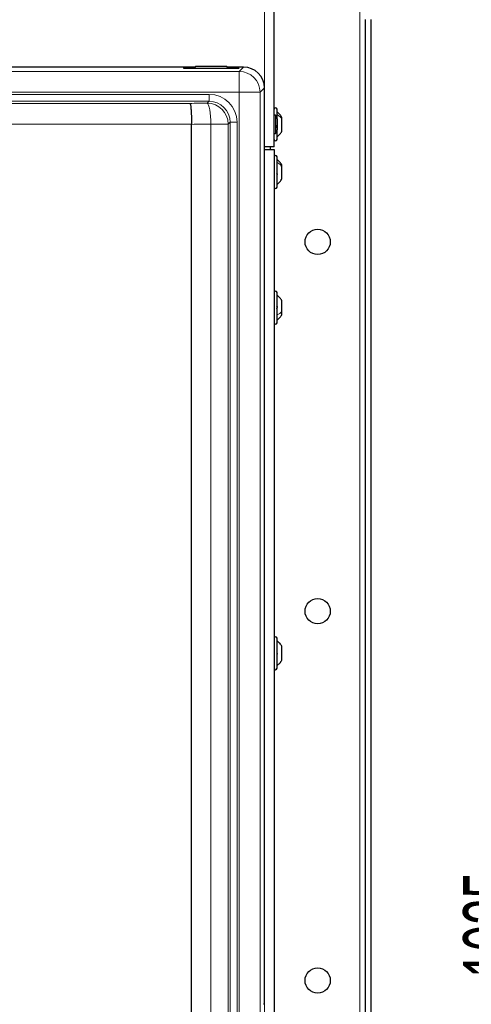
# Model space of a CAD drawing. Header units: millimetres. Extents: x 5 to 418, y 2 to 292.
# Tile 46 of 87: x 127 to 154, y 160 to 218. Entities that reach past the tile are written whole.
import ezdxf

# ---------------------------------------------------------------- set-up
doc = ezdxf.new("R2010")
doc.units = ezdxf.units.MM
doc.layers.add('SLD-0', color=7, linetype='Continuous')
doc.styles.add('SLDTEXTSTYLE0', font='TXT', dxfattribs={"width": 0.605})
doc.dimstyles.new('SLDDIMSTYLE0', dxfattribs={"dimtxt": 3.5, "dimasz": 3.302, "dimexe": 0, "dimexo": 0.0625, "dimgap": 0.875, "dimtad": 1, "dimdec": 0, "dimlfac": 6, "dimrnd": 1e-09, "dimzin": 12, "dimdsep": 46, "dimtxsty": 'SLDTEXTSTYLE0', "dimsah": 1, "dimcen": 0.09, "dimadec": 0, "dimazin": 3, "dimtfac": 1, "dimtofl": 0, "dimtmove": 0, "dimatfit": 3, "dimfxl": 1, "dimfrac": 2, "dimtolj": 1, "dimtzin": 12, "dimarcsym": 0})

# ---------------------------------------------------------------- blocks, each defined once
blk = doc.blocks.new('_D')
at = {"layer": 'SLD-0', "color": 7}
for p, q in [((147.348, 252.039), (159.015, 252.039)), ((158.015, 81.225), (158.015, 252.039)), ((131.17, 81.225), (159.015, 81.225))]:
    blk.add_line(p, q, dxfattribs=at)
for points in [[(158.015, 252.039), (157.507, 248.737), (158.523, 248.737)], [(158.015, 81.225), (158.523, 84.527), (157.507, 84.527)]]:
    blk.add_solid(points, dxfattribs=at)
at = {"layer": 'SLD-0', "color": 7, "insert": (153.503, 161.285), "char_height": 3.5, "attachment_point": 1, "rotation": 90, "style": 'SLDTEXTSTYLE0'}
blk.add_mtext('1025', dxfattribs=at)

msp = doc.modelspace()

# ---------------------------------------------------------------- linework, layer by layer
at = {"color": 7, "linetype": 'Continuous', "lineweight": 18}
for p, q in [((147.3484, 252.0387), (147.3484, 92.8721)), ((141.6817, 210.7887), (141.6817, 242.0387)), ((115.7496, 215.2811), (140.1758, 215.2811)), ((137.1817, 215.4645), (137.1817, 215.4994)), ((139.8484, 215.4645), (139.8484, 215.4994)), ((140.1758, 215.2811), (140.4334, 215.5387)), ((140.1758, 214.0328), (140.1758, 215.2811)), ((141.6817, 214.2904), (141.4241, 214.0328)), ((140.1758, 214.0328), (61.5209, 214.0328)), ((63.3059, 213.9123), (138.3909, 213.9123)), ((138.3909, 213.4962), (138.3909, 213.9123)), ((140.1758, 214.0328), (141.4241, 214.0328)), ((140.1758, 128.0387), (140.1758, 214.0328)), ((141.4241, 214.0328), (141.4241, 128.0387)), ((138.3909, 213.4962), (63.3059, 213.4962)), ((64.4539, 213.3746), (137.2429, 213.3746)), ((138.2788, 213.3841), (138.3909, 213.4962)), ((137.3484, 212.1263), (64.3484, 212.1263)), ((138.5022, 134.9347), (138.5022, 212.1359)), ((139.5271, 212.1359), (138.5022, 212.1359)), ((139.6392, 212.2479), (139.5271, 212.1359)), ((139.5271, 212.1359), (139.5271, 134.9347)), ((139.6392, 134.8276), (139.6392, 212.2479)), ((139.6392, 212.2479), (140.0553, 212.2479)), ((140.0553, 212.2479), (140.0553, 134.8276)), ((141.6817, 150.6221), (141.6817, 210.6221))]:
    msp.add_line(p, q, dxfattribs=at)
at = {"color": 7, "linetype": 'Continuous', "lineweight": 25}
for p, q in [((142.2651, 210.7887), (142.2651, 242.0387)), ((147.6817, 218.3683), (147.6817, 148.2092)), ((148.0151, 218.3683), (148.0151, 148.2092)), ((137.5651, 215.5387), (119.6817, 215.5387)), ((137.5257, 215.4994), (137.1817, 215.4994)), ((137.1817, 215.4645), (139.8484, 215.4645)), ((137.5984, 215.5721), (137.4908, 215.4645)), ((139.4317, 215.5721), (137.5984, 215.5721)), ((139.5393, 215.4645), (139.4317, 215.5721)), ((140.4334, 215.5387), (139.4651, 215.5387)), ((139.8484, 215.4994), (139.5044, 215.4994)), ((141.6817, 159.7054), (141.6817, 214.2904)), ((142.4317, 212.4463), (142.4317, 213.0221)), ((142.3484, 212.6662), (142.2651, 212.6662)), ((142.3484, 212.6662), (142.3484, 212.246)), ((142.4317, 212.4458), (142.4317, 212.1958)), ((142.7234, 212.4481), (142.7234, 212.5346)), ((142.7234, 211.7096), (142.7234, 212.4481)), ((137.3484, 212.1254), (137.3484, 212.1263)), ((137.3484, 134.7808), (137.3484, 212.1254)), ((142.3484, 212.246), (142.3484, 211.5779)), ((142.4317, 212.1958), (142.4317, 211.7984)), ((142.4317, 211.2221), (142.4317, 211.7984)), ((142.2651, 211.5779), (142.3484, 211.5779)), ((142.2651, 210.7887), (141.6817, 210.7887)), ((141.6817, 210.6221), (142.2651, 210.6221)), ((142.0151, 210.7887), (142.0151, 210.6221)), ((142.2651, 210.6221), (142.2651, 150.6221)), ((142.4317, 208.3887), (142.4317, 210.1887)), ((142.7234, 209.6107), (142.7234, 209.7012)), ((142.7234, 208.8762), (142.7234, 209.6107)), ((142.4317, 200.3054), (142.4317, 202.1054)), ((142.7234, 200.9657), (142.7234, 201.6179)), ((142.7234, 200.7929), (142.7234, 200.9657)), ((142.4317, 179.7221), (142.4317, 181.5221)), ((142.7234, 180.2114), (142.7234, 181.0332)), ((142.7234, 180.2109), (142.7234, 180.2114)), ((141.6817, 159.7054), (141.6206, 159.7054))]:
    msp.add_line(p, q, dxfattribs=at)
at = {"color": 7, "linetype": 'Continuous', "lineweight": 18, "flags": 128}
msp.add_lwpolyline([(138.2788, 213.3841), (138.3211, 213.3496), (138.3618, 213.2713), (138.3995, 213.1523), (138.4329, 212.9966), (138.4607, 212.8101), (138.482, 212.5993), (138.496, 212.3718), (138.5022, 212.1359)], dxfattribs=at)
at = {"color": 7, "linetype": 'Continuous', "lineweight": 25}
for centre in [(144.8484, 205.1221), (144.8484, 183.1221), (144.8484, 161.1221)]:
    msp.add_circle(centre, 0.75, dxfattribs=at)
at = {"color": 7, "linetype": 'Continuous', "lineweight": 18}
for centre in [(140.1718, 214.0288), (138.2748, 212.1318)]:
    msp.add_arc(centre, 1.2523, 0.183596, 89.816404, dxfattribs=at)
at = {"color": 7, "linetype": 'Continuous', "lineweight": 25}
for centre, radius, start, end in [((142.3484, 213.0221), 0.0833, 0, 180), ((142.0984, 212.4458), 0.3333, 360, 41.409622), ((142.0984, 211.7984), 0.3333, 318.590378, 0), ((142.3484, 211.2221), 0.0833, 180, 360), ((142.3484, 210.1887), 0.0833, 0, 180), ((142.3484, 208.3887), 0.0833, 180, 360), ((142.3484, 202.1054), 0.0833, 0, 180), ((142.3484, 200.3054), 0.0833, 180, 360), ((142.3484, 181.5221), 0.0833, 0, 180), ((142.3484, 179.7221), 0.0833, 180, 360)]:
    msp.add_arc(centre, radius, start, end, dxfattribs=at)
for centre, major_axis, ratio, start_param, end_param in [((137.1817, 215.482), (0.3333, 0), 0.0524078, 1.5707963, 4.712389), ((139.8484, 215.482), (0.3333, 0), 0.0524078, 4.712389, 7.8539816), ((140.43, 214.287), (0.8863, 0.8863), 0.9972647, 5.4991567, 7.0672139)]:
    msp.add_ellipse(centre, major_axis=major_axis, ratio=ratio, start_param=start_param, end_param=end_param, dxfattribs=at)
at = {"color": 7, "linetype": 'Continuous', "lineweight": 18}
for centre, major_axis, ratio, start_param, end_param in [((138.3863, 212.2433), (-1.1817, -1.1817), 0.9972647, 2.357564, 3.9256213), ((120.6349, 218.4761), (98.75, 0), 0.0524078, 4.8813738, 4.8920263), ((138.3863, 212.2433), (0.8879, 0.8879), 0.9954519, 5.4991567, 7.0672139), ((120.6349, 217.2279), (100, 0), 0.0517527, 4.8803118, 4.8920263)]:
    msp.add_ellipse(centre, major_axis=major_axis, ratio=ratio, start_param=start_param, end_param=end_param, dxfattribs=at)
at = {"color": 7, "linetype": 'Continuous', "lineweight": 25}
for points, knots in [([(137.2429, 213.3746), (137.2431, 213.3745), (137.2491, 213.3706), (137.267, 213.3407), (137.2955, 213.2048), (137.3234, 212.9203), (137.3431, 212.547), (137.3466, 212.2665), (137.3484, 212.1263)], [0, 0, 0, 0, 0.0037153, 0.1138665, 0.3361641, 0.5577007, 0.7788433, 1, 1, 1, 1]), ([(142.7234, 212.5346), (142.684, 212.5964), (142.6051, 212.7201), (142.4895, 212.8103), (142.4317, 212.8554)], [0, 0, 0, 0, 0.5, 1, 1, 1, 1]), ([(142.4032, 212.0696), (142.4071, 212.0644), (142.4149, 212.0541), (142.4241, 212.0316), (142.4302, 212.006), (142.4325, 211.9798), (142.4303, 211.9571), (142.4242, 211.9412), (142.4149, 211.9329), (142.4071, 211.9339), (142.4032, 211.9345)], [0, 0, 0, 0, 0.1252207, 0.2494814, 0.3743239, 0.4990613, 0.6238954, 0.7493873, 0.8744403, 1, 1, 1, 1]), ([(142.4317, 211.3887), (142.4895, 211.4338), (142.6051, 211.5241), (142.684, 211.6477), (142.7234, 211.7096)], [0, 0, 0, 0, 0.5, 1, 1, 1, 1]), ([(142.7234, 209.7012), (142.684, 209.7631), (142.6051, 209.8867), (142.4895, 209.977), (142.4317, 210.0221)], [0, 0, 0, 0, 0.5, 1, 1, 1, 1]), ([(142.6949, 209.6134), (142.6987, 209.6203), (142.7063, 209.634), (142.7133, 209.6466), (142.7154, 209.6497), (142.7154, 209.6498)], [0, 0, 0, 0, 0.49391343, 0.98837724, 1, 1, 1, 1]), ([(142.4032, 209.2414), (142.4071, 209.2363), (142.4149, 209.2262), (142.4241, 209.2039), (142.4302, 209.1783), (142.4325, 209.152), (142.4303, 209.1291), (142.4242, 209.1129), (142.4149, 209.1042), (142.4071, 209.105), (142.4032, 209.1054)], [0, 0, 0, 0, 0.1252207, 0.2494814, 0.3743239, 0.4990613, 0.6238954, 0.7493873, 0.8744403, 1, 1, 1, 1]), ([(142.4317, 208.5554), (142.4895, 208.6005), (142.6051, 208.6907), (142.684, 208.8144), (142.7234, 208.8762)], [0, 0, 0, 0, 0.5, 1, 1, 1, 1]), ([(142.7234, 201.6179), (142.684, 201.6797), (142.6051, 201.8034), (142.4895, 201.8936), (142.4317, 201.9387)], [0, 0, 0, 0, 0.4999999, 1, 1, 1, 1]), ([(142.4032, 201.3086), (142.4071, 201.3068), (142.4149, 201.3033), (142.4241, 201.2886), (142.4302, 201.2676), (142.4325, 201.2419), (142.4303, 201.2151), (142.4242, 201.1915), (142.4149, 201.173), (142.4071, 201.1666), (142.4032, 201.1633)], [0, 0, 0, 0, 0.1251933, 0.2494385, 0.3742794, 0.4990244, 0.6238686, 0.7493688, 0.8744304, 1, 1, 1, 1]), ([(142.4317, 200.4721), (142.4895, 200.5172), (142.6051, 200.6074), (142.684, 200.7311), (142.7234, 200.7929)], [0, 0, 0, 0, 0.5000001, 1, 1, 1, 1]), ([(142.6652, 200.9312), (142.6653, 200.9311), (142.6661, 200.9291), (142.6748, 200.9165), (142.6868, 200.8984), (142.6949, 200.8864)], [0, 0, 0, 0, 0.0132513, 0.3432726, 1, 1, 1, 1]), ([(142.7234, 181.0332), (142.684, 181.0949), (142.6051, 181.2181), (142.4895, 181.3081), (142.4317, 181.353)], [0, 0, 0, 0, 0.5, 1, 1, 1, 1]), ([(142.4032, 180.6646), (142.4071, 180.6614), (142.4149, 180.655), (142.4241, 180.6366), (142.4302, 180.6131), (142.4325, 180.5865), (142.4303, 180.5606), (142.4242, 180.5395), (142.4149, 180.5246), (142.4071, 180.5211), (142.4032, 180.5193)], [0, 0, 0, 0, 0.1252217, 0.2494831, 0.3743256, 0.4990628, 0.6238964, 0.749388, 0.8744406, 1, 1, 1, 1]), ([(142.4317, 179.8911), (142.4895, 179.9361), (142.6051, 180.026), (142.684, 180.1493), (142.7234, 180.2109)], [0, 0, 0, 0, 0.5, 1, 1, 1, 1])]:
    msp.add_open_spline(points, degree=3, knots=knots, dxfattribs=at)
at = {"color": 7, "linetype": 'Continuous', "lineweight": 18}
for points in [[(142.4317, 212.7018), (142.4895, 212.6661), (142.6051, 212.5948), (142.684, 212.497), (142.7234, 212.4481)], [(142.4317, 209.8612), (142.4895, 209.826), (142.6051, 209.7555), (142.684, 209.659), (142.7234, 209.6107)], [(142.4317, 200.7793), (142.4895, 200.8055), (142.6051, 200.8579), (142.684, 200.9298), (142.7234, 200.9657)], [(142.4317, 179.8921), (142.4895, 179.937), (142.6051, 180.0268), (142.684, 180.1499), (142.7234, 180.2114)]]:
    msp.add_open_spline(points, degree=3, dxfattribs=at)

# ---------------------------------------------------------------- dimensions: what is measured, and where the dimension line sits
at = {"layer": 'SLD-0', "color": 7}
dim = msp.add_linear_dim(base=(158.0151, 252.0387), p1=(131.1702, 81.2249), p2=(147.3484, 252.0387), angle=90, dimstyle='SLDDIMSTYLE0', dxfattribs=at)
dim.commit()
dim.dimension.update_dxf_attribs({"geometry": '_D', "text_midpoint": (158.0151, 166.6318), "dimtype": 160})

doc.saveas('drawing.dxf')
